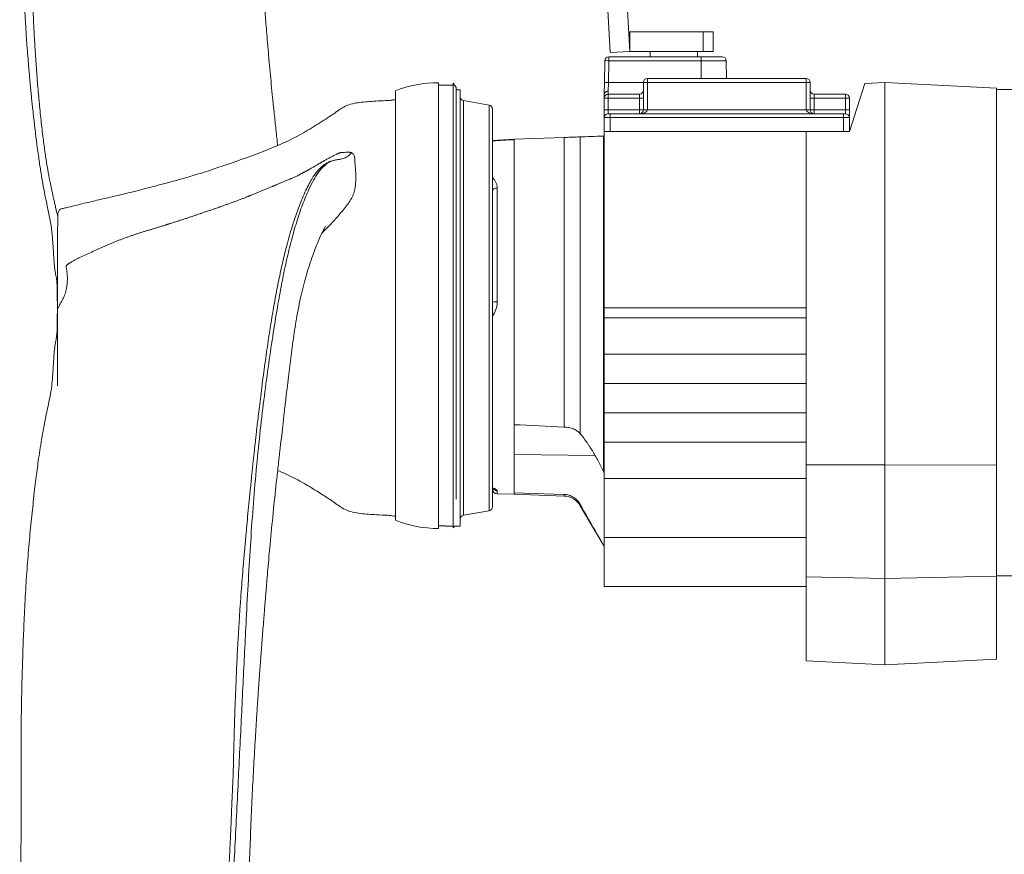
# Model space of a CAD drawing. Header units: millimetres. Extents: x 17 to 1238, y 24 to 2268.
# Tile 2 of 7: x 17 to 520, y 816 to 1241. Entities that reach past the tile are written whole.
import ezdxf

# ---------------------------------------------------------------- set-up
doc = ezdxf.new("R2010")
doc.units = ezdxf.units.MM

msp = doc.modelspace()

# ---------------------------------------------------------------- linework, layer by layer
at = {"color": 7, "linetype": 'Continuous', "lineweight": 15}
for p, q in [((318.53, 1224.7), (308.06, 1424.42)), ((328.51, 1225.22), (318.05, 1424.95)), ((328.51, 1225.22), (328.51, 1235.22)), ((366.01, 1235.22), (328.51, 1235.22)), ((366.01, 1225.22), (366.01, 1235.22)), ((371.01, 1235.22), (366.01, 1235.22)), ((371.01, 1225.22), (371.01, 1235.22)), ((318.53, 1224.7), (328.51, 1225.22)), ((366.01, 1225.22), (328.51, 1225.22)), ((339.01, 1225.22), (339.01, 1222.52)), ((363.01, 1222.52), (363.01, 1225.22)), ((371.01, 1225.22), (366.01, 1225.22)), ((315.62, 1209.42), (315.81, 1220.56)), ((317.81, 1220.56), (317.62, 1209.42)), ((317.81, 1220.56), (317.81, 1222.52)), ((317.81, 1222.52), (345.59, 1222.52)), ((365.01, 1220.56), (317.81, 1220.56)), ((345.59, 1222.52), (356.44, 1222.52)), ((356.44, 1222.52), (365.01, 1222.52)), ((365.01, 1220.56), (365.01, 1222.52)), ((365.01, 1222.52), (375.72, 1222.52)), ((365.01, 1220.56), (365.01, 1211.52)), ((377.72, 1220.56), (365.01, 1220.56)), ((377.87, 1211.52), (377.72, 1220.56)), ((337.51, 1211.52), (337.51, 1209.52)), ((337.51, 1211.52), (418.51, 1211.52)), ((418.51, 1211.52), (418.51, 1209.52)), ((209.01, 986.25), (209.01, 1205.15)), ((231.01, 982.1), (231.01, 1209.3)), ((238.51, 1208.05), (231.01, 1208.05)), ((240.01, 1206.95), (238.51, 1209.05)), ((238.51, 982.35), (238.51, 1209.05)), ((240.01, 1148.04), (240.01, 1206.95)), ((242.01, 1205.77), (240.01, 1205.77)), ((242.01, 983.27), (242.01, 1205.77)), ((315.51, 1203.53), (315.62, 1209.42)), ((317.62, 1209.42), (317.51, 1205.01)), ((317.62, 1209.42), (335.51, 1209.42)), ((335.51, 1209.52), (337.51, 1209.52)), ((335.51, 1195.52), (335.51, 1209.52)), ((337.51, 1209.52), (337.51, 1195.52)), ((418.51, 1209.52), (337.51, 1209.52)), ((420.51, 1209.52), (418.51, 1209.52)), ((418.51, 1195.52), (418.51, 1209.52)), ((420.51, 1209.52), (420.51, 1195.52)), ((440.51, 1184.52), (448.47, 1209)), ((448.47, 1209), (458.51, 1209.52)), ((458.51, 1209.52), (458.51, 1014.52)), ((515.51, 1206.53), (458.51, 1209.52)), ((515.51, 1206.53), (515.51, 1014.43)), ((523.51, 1205.92), (515.51, 1205.92)), ((256.86, 1197.9), (243.67, 1200.23)), ((243.67, 988.81), (243.67, 1200.23)), ((315.51, 1201.52), (315.51, 1203.52)), ((315.51, 1201.52), (317.51, 1201.52)), ((315.51, 1195.52), (315.51, 1201.52)), ((317.51, 1205.01), (317.51, 1203.52)), ((317.51, 1203.52), (333.51, 1203.52)), ((317.51, 1203.52), (317.51, 1201.52)), ((333.51, 1201.52), (317.51, 1201.52)), ((317.51, 1201.52), (317.51, 1195.52)), ((333.51, 1203.52), (333.51, 1201.52)), ((333.51, 1201.52), (335.51, 1201.52)), ((333.51, 1195.52), (333.51, 1201.52)), ((420.51, 1201.52), (422.51, 1201.52)), ((422.51, 1201.52), (422.51, 1203.52)), ((422.51, 1203.52), (438.51, 1203.52)), ((422.51, 1201.52), (422.51, 1195.52)), ((438.51, 1201.52), (422.51, 1201.52)), ((438.51, 1201.52), (438.51, 1203.52)), ((438.51, 1195.52), (438.51, 1201.52)), ((438.51, 1201.52), (440.51, 1201.52)), ((440.51, 1201.52), (440.51, 1195.52)), ((256.86, 991.14), (256.86, 1197.9)), ((258.51, 993.11), (258.51, 1195.93)), ((315.51, 1195.52), (317.51, 1195.52)), ((315.51, 1195.52), (315.51, 1191.52)), ((317.51, 1195.52), (317.51, 1193.52)), ((317.51, 1195.52), (333.51, 1195.52)), ((333.51, 1195.52), (333.51, 1193.52)), ((333.51, 1195.52), (335.51, 1195.52)), ((335.51, 1195.52), (337.51, 1195.52)), ((337.51, 1195.52), (418.51, 1195.52)), ((420.51, 1195.52), (418.51, 1195.52)), ((420.51, 1195.52), (422.51, 1195.52)), ((422.51, 1193.52), (422.51, 1195.52)), ((422.51, 1195.52), (438.51, 1195.52)), ((438.51, 1193.52), (438.51, 1195.52)), ((438.51, 1195.52), (440.51, 1195.52)), ((440.51, 1191.52), (440.51, 1195.52)), ((318.51, 1191.52), (315.51, 1191.52)), ((315.51, 1191.52), (315.51, 1184.52)), ((317.51, 1193.52), (318.51, 1193.52)), ((318.51, 1191.52), (318.51, 1193.52)), ((318.51, 1193.52), (437.51, 1193.52)), ((318.51, 1191.52), (318.51, 1184.52)), ((437.51, 1191.52), (318.51, 1191.52)), ((437.51, 1191.52), (437.51, 1193.52)), ((437.51, 1193.52), (438.51, 1193.52)), ((440.51, 1191.52), (437.51, 1191.52)), ((437.51, 1191.52), (437.51, 1184.52)), ((440.51, 1191.52), (440.51, 1184.52)), ((258.51, 1179.95), (269.51, 1180.52)), ((295.03, 1181.41), (269.51, 1180.52)), ((269.51, 1034.99), (269.51, 1180.52)), ((269.51, 999.52), (269.51, 1180.28)), ((295.03, 1033.78), (295.03, 1181.41)), ((303.31, 1181.7), (303.31, 1030.39)), ((315.1, 1011.08), (315.1, 1182.11)), ((316.86, 1184.52), (315.51, 1184.52)), ((315.51, 1184.52), (315.51, 1094.52)), ((318.51, 1184.52), (316.86, 1184.52)), ((318.51, 1184.52), (418.51, 1184.52)), ((418.51, 1014.46), (418.51, 1184.52)), ((418.51, 1184.52), (440.51, 1184.52)), ((260.97, 1155.68), (260.97, 1097.59)), ((240.01, 996.95), (240.01, 1148.04)), ((418.51, 1094.52), (315.51, 1094.52)), ((315.51, 1089.49), (315.51, 1094.52)), ((418.51, 1089.49), (315.51, 1089.49)), ((315.51, 1089.49), (315.51, 1071.02)), ((418.51, 1071.02), (315.51, 1071.02)), ((315.51, 1056.02), (315.51, 1071.02)), ((418.51, 1056.02), (315.51, 1056.02)), ((315.51, 1041.02), (315.51, 1056.02)), ((418.51, 1041.02), (315.51, 1041.02)), ((315.51, 1041.02), (315.51, 1026.02)), ((418.51, 1026.02), (315.51, 1026.02)), ((315.51, 1007.56), (315.51, 1026.02)), ((310.83, 1019.28), (269.51, 1019.86)), ((418.51, 1014.46), (458.51, 1014.52)), ((418.51, 957.39), (418.51, 1014.46)), ((458.51, 1014.52), (458.51, 956.52)), ((515.51, 1014.43), (458.51, 1014.52)), ((515.51, 1014.43), (515.51, 957.76)), ((418.51, 1007.56), (315.51, 1007.56)), ((315.51, 977.52), (315.51, 1007.56)), ((260.97, 1001.26), (260.97, 999.67)), ((260.97, 999.67), (269.51, 999.52)), ((295.03, 999.46), (269.51, 1000.28)), ((269.51, 999.52), (269.51, 1000.28)), ((269.51, 999.52), (295.03, 998.63)), ((295.03, 998.63), (295.03, 999.46)), ((303.31, 994.26), (303.31, 993.7)), ((243.67, 988.81), (256.86, 991.14)), ((303.31, 993.7), (315.1, 973.62)), ((231.01, 983.35), (234.61, 983.35)), ((234.61, 983.27), (234.61, 983.38)), ((234.61, 983.27), (238.51, 983.27)), ((238.51, 982.35), (239.19, 983.29)), ((239.17, 983.27), (242.01, 983.27)), ((418.51, 977.52), (315.51, 977.52)), ((315.51, 952.52), (315.51, 977.52)), ((315.1, 973.62), (315.1, 973.64)), ((418.51, 957.39), (458.51, 956.52)), ((418.51, 914.62), (418.51, 957.39)), ((515.51, 957.76), (458.51, 956.52)), ((458.51, 956.52), (458.51, 912.52)), ((515.51, 957.92), (523.51, 957.92)), ((515.51, 957.76), (515.51, 915.51)), ((418.51, 952.52), (315.51, 952.52)), ((418.51, 914.62), (458.51, 912.52)), ((515.51, 915.51), (458.51, 912.52))]:
    msp.add_line(p, q, dxfattribs=at)
at = {"color": 7, "linetype": 'Continuous', "lineweight": 15, "flags": 128}
msp.add_lwpolyline([(258.51, 1154.07), (258.56, 1154.38), (258.7, 1154.68), (258.93, 1154.95), (259.23, 1155.2), (259.6, 1155.4), (260.03, 1155.55), (260.49, 1155.64), (260.97, 1155.68)], dxfattribs=at)
at = {"color": 7, "linetype": 'Continuous', "lineweight": 15}
for centre, radius, start, end in [((317.81, 1220.52), 2, 90, 179), ((316.81, 1191.9), 28.67, 88.0016, 91.9984), ((375.72, 1220.52), 2, 1, 90), ((337.51, 1209.52), 2, 90, 180), ((418.51, 1209.52), 2, 0, 90), ((230.61, 1151), 58.3, 89.6069, 111.7463), ((316.62, 1180.76), 28.67, 88.0016, 91.9984), ((333.51, 1205.52), 2, 270, 0), ((422.51, 1205.52), 2, 180, 270), ((244.01, 1202.2), 2, 180, 260), ((317.51, 1201.52), 2, 90, 180), ((438.51, 1201.52), 2, 0, 90), ((256.51, 1195.93), 2, 0, 80), ((333.51, 1195.52), 2, 270, 0), ((422.51, 1195.52), 2, 180, 270), ((317.51, 1191.52), 2, 90, 180), ((438.51, 1191.52), 2, 0, 90), ((260.36, 1078.64), 18.96, 88.1668, 95.6009), ((261.01, 1002.17), 2.5, 180, 269), ((261.01, 1003.77), 2.51, 215.6671, 269.1759), ((294.68, 988.64), 10, 30.4272, 88), ((256.51, 993.11), 2, 280, 0), ((230.61, 1040.4), 58.3, 248.2537, 270.3931), ((244.01, 986.84), 2, 100, 180)]:
    msp.add_arc(centre, radius, start, end, dxfattribs=at)
for centre, start_param, end_param in [((333.51, 1195.52), 4.712389, 6.283185), ((422.51, 1195.52), 3.141593, 4.712389)]:
    msp.add_ellipse(centre, major_axis=(4, 0), ratio=0.5, start_param=start_param, end_param=end_param, dxfattribs=at)
for points, knots in [([(148.98, 1177.39), (148.96, 1177.61), (148.62, 1180.61), (148, 1186.3), (147.16, 1194.21), (146.41, 1201.52), (145.75, 1208.29), (145.13, 1214.83), (144.53, 1221.47), (143.96, 1227.92), (143.45, 1233.95), (143.01, 1239.17), (142.64, 1243.71), (142.26, 1248.45), (141.84, 1253.9), (141.32, 1260.59), (140.76, 1268.09), (140.14, 1276.5), (139.45, 1285.93), (138.72, 1296.39), (137.95, 1307.91), (137.17, 1320.48), (136.41, 1333.93), (135.74, 1347.6), (135.19, 1360.77), (134.76, 1372.69), (134.35, 1383.34), (133.94, 1392.78), (133.51, 1401.26), (133.08, 1408.34), (132.65, 1414.35), (132.22, 1419.86), (131.68, 1425.89), (131.03, 1432.13), (130.28, 1438.51), (129.45, 1444.66), (128.56, 1450.7), (127.67, 1456.3), (126.82, 1461.48), (125.96, 1466.56), (125.05, 1471.87), (124.11, 1477.43), (123.27, 1482.39), (122.61, 1486.48), (122.08, 1489.81), (121.55, 1493.19), (121, 1496.9), (120.41, 1501.09), (119.8, 1505.7), (119.25, 1510.38), (118.82, 1514.6), (118.51, 1518.04), (118.31, 1520.69), (118.16, 1522.87), (118.03, 1524.92), (117.9, 1527.25), (117.77, 1530.01), (117.61, 1533.78), (117.46, 1538.39), (117.33, 1543.67), (117.22, 1548.91), (117.11, 1554.06), (116.98, 1558.93), (116.84, 1563.01), (116.71, 1566.2), (116.58, 1568.73), (116.43, 1571.25), (116.23, 1574.05), (115.97, 1577.15), (115.6, 1580.81), (115.1, 1584.85), (114.44, 1589.26), (113.65, 1593.73), (112.72, 1598.39), (111.66, 1603.17), (110.61, 1607.45), (109.69, 1610.98), (108.98, 1613.62), (108.34, 1615.9), (107.7, 1618.13), (106.96, 1620.63), (106.08, 1623.52), (105.06, 1626.8), (103.92, 1630.36), (102.71, 1634), (101.52, 1637.53), (100.37, 1640.85), (99.04, 1644.49), (97.54, 1648.36), (95.83, 1652.37), (93.88, 1656.55), (91.54, 1661), (88.67, 1665.77), (86.15, 1669.49), (84.3, 1672.04), (83.24, 1673.45), (82.31, 1674.67), (81.42, 1675.81), (80.37, 1677.12), (78.74, 1679.1), (76.65, 1681.5), (74.13, 1683.87), (71.58, 1685.67), (69.27, 1686.77), (67.13, 1687.4), (64.98, 1687.65), (63.09, 1687.49), (61.82, 1687.21), (61.38, 1687.07), (61.21, 1686.99), (61.11, 1686.93), (61.08, 1686.91), (61.07, 1686.89), (61.06, 1686.88), (61.05, 1686.87), (61.04, 1686.86), (61.04, 1686.85), (61.04, 1686.83), (61.05, 1686.8), (61.06, 1686.79), (61.08, 1686.78)], [0, 0, 0, 0, 0.001115, 0.015518, 0.028805, 0.040953, 0.051968, 0.062333, 0.073123, 0.084372, 0.093527, 0.102062, 0.109245, 0.115085, 0.124501, 0.134971, 0.146551, 0.159513, 0.17391, 0.189763, 0.207089, 0.225901, 0.246201, 0.267274, 0.286927, 0.304977, 0.320504, 0.334631, 0.347365, 0.358708, 0.366647, 0.37465, 0.383868, 0.394316, 0.403573, 0.413611, 0.423332, 0.432138, 0.440034, 0.447601, 0.455913, 0.464974, 0.47375, 0.479436, 0.484564, 0.489828, 0.495978, 0.503014, 0.510938, 0.519582, 0.527318, 0.533139, 0.537899, 0.541598, 0.545039, 0.549305, 0.554402, 0.56033, 0.570236, 0.580234, 0.59024, 0.600257, 0.610157, 0.618799, 0.624515, 0.629284, 0.634059, 0.639751, 0.64633, 0.653089, 0.662555, 0.671835, 0.681478, 0.691782, 0.702746, 0.71379, 0.721237, 0.727501, 0.73258, 0.737636, 0.743846, 0.751202, 0.759695, 0.76931, 0.779503, 0.78927, 0.798602, 0.807512, 0.820701, 0.832944, 0.844427, 0.860259, 0.875418, 0.890893, 0.896663, 0.901893, 0.90657, 0.910944, 0.91639, 0.923149, 0.936509, 0.949827, 0.962443, 0.973407, 0.980281, 0.987799, 0.995891, 0.998187, 0.998917, 0.999376, 0.999509, 0.999556, 0.999576, 0.999594, 0.999612, 0.999631, 0.999673, 0.999726, 0.999793, 1, 1, 1, 1]), ([(40.84, 1674.74), (40.31, 1673.79), (39.14, 1671.68), (37.23, 1668.7), (35.52, 1665.91), (34, 1663.41), (32.62, 1660.94), (30.95, 1657.73), (29.27, 1654.16), (27.75, 1650.52), (26.4, 1646.91), (25.09, 1642.87), (23.78, 1638.07), (22.6, 1632.67), (21.64, 1626.91), (20.94, 1621.08), (20.4, 1614.85), (19.99, 1608.23), (19.7, 1601.16), (19.51, 1594.21), (19.41, 1587.25), (19.35, 1579.43), (19.35, 1570.49), (19.4, 1560.16), (19.46, 1549.21), (19.47, 1538.05), (19.39, 1527.13), (19.24, 1516.61), (19.05, 1506.33), (18.8, 1495.86), (18.51, 1484.82), (18.19, 1473.14), (17.93, 1463.11), (17.75, 1455.02), (17.63, 1449.01), (17.54, 1443.05), (17.47, 1437.14), (17.43, 1431.44), (17.42, 1426.25), (17.43, 1421.91), (17.45, 1418.33), (17.48, 1414.93), (17.51, 1411.11), (17.56, 1406.65), (17.61, 1401.61), (17.69, 1395.29), (17.8, 1387.82), (17.92, 1379.54), (18.04, 1371.52), (18.13, 1364.81), (18.19, 1359.44), (18.22, 1355.49), (18.24, 1352.07), (18.24, 1348.83), (18.24, 1344.35), (18.21, 1338.32), (18.17, 1330.71), (18.14, 1322.66), (18.14, 1314.32), (18.2, 1305.18), (18.35, 1295.53), (18.57, 1285.58), (18.84, 1275.89), (19.09, 1268.17), (19.32, 1262.2), (19.48, 1258.08), (19.66, 1254.04), (19.84, 1250.27), (20, 1246.93), (20.16, 1243.9), (20.33, 1240.79), (20.54, 1237.25), (20.81, 1233.02), (21.15, 1228.18), (21.55, 1223.1), (21.95, 1218.25), (22.32, 1213.96), (22.67, 1210.14), (22.99, 1206.7), (23.29, 1203.45), (23.59, 1200.33), (23.91, 1197.4), (24.23, 1194.54), (24.56, 1191.55), (24.95, 1188.07), (25.43, 1184), (25.95, 1179.7), (26.52, 1175.37), (27.07, 1171.43), (27.59, 1167.89), (28.1, 1164.63), (28.8, 1160.3), (29.73, 1155.06), (30.87, 1149.21), (32.17, 1143.2), (33.54, 1136.97), (34.12, 1130.9), (34.45, 1125.85), (34.68, 1121.93), (34.91, 1118.84), (35.07, 1116.63), (35.29, 1114.69), (35.53, 1113.11), (35.76, 1111.77), (36.01, 1110.41), (36.23, 1109.02), (36.41, 1107.46), (36.54, 1105.52), (36.59, 1103.09), (36.55, 1100.01), (36.64, 1097.2), (36.74, 1095.39), (36.77, 1094.76)], [0, 0, 0, 0, 0.005478, 0.01219, 0.018431, 0.022583, 0.027645, 0.033807, 0.043011, 0.050682, 0.057598, 0.066812, 0.077538, 0.089705, 0.103027, 0.115874, 0.127786, 0.14255, 0.156263, 0.169181, 0.181997, 0.194758, 0.211491, 0.229398, 0.248567, 0.267662, 0.286067, 0.303499, 0.32004, 0.336758, 0.354615, 0.373425, 0.392652, 0.402192, 0.411641, 0.420998, 0.430266, 0.439471, 0.447801, 0.454702, 0.459841, 0.464665, 0.470678, 0.477751, 0.485637, 0.494319, 0.507398, 0.520568, 0.53303, 0.544926, 0.551971, 0.558129, 0.563395, 0.568009, 0.573273, 0.584316, 0.596205, 0.608901, 0.621978, 0.635274, 0.651735, 0.66729, 0.682094, 0.697393, 0.703735, 0.710304, 0.716895, 0.722864, 0.728151, 0.732719, 0.737264, 0.742917, 0.749561, 0.757475, 0.766059, 0.773862, 0.780745, 0.786636, 0.792249, 0.797266, 0.802272, 0.807264, 0.8115, 0.816037, 0.821676, 0.828454, 0.836166, 0.843317, 0.850618, 0.856722, 0.86224, 0.868387, 0.880878, 0.892812, 0.905163, 0.918531, 0.929388, 0.936625, 0.94463, 0.948818, 0.953007, 0.956931, 0.960629, 0.964174, 0.967607, 0.970905, 0.974413, 0.978144, 0.982805, 0.988655, 0.996048, 1, 1, 1, 1]), ([(40.79, 1673.58), (39.48, 1671.51), (36.89, 1667.4), (33.7, 1661.37), (31, 1655.48), (28.76, 1649.65), (26.75, 1643.22), (25.1, 1636.24), (23.85, 1628.69), (22.93, 1620.38), (22.34, 1611.19), (21.98, 1600.82), (21.85, 1590.25), (21.89, 1578.06), (22.08, 1564.36), (22.32, 1549.28), (22.42, 1534.67), (22.35, 1520.61), (22.17, 1506.61), (21.91, 1492.66), (21.65, 1478.8), (21.4, 1465.61), (21.23, 1453.13), (21.15, 1441.33), (21.18, 1430.13), (21.32, 1419.58), (21.62, 1407.55), (22.04, 1394.05), (22.4, 1379.06), (22.56, 1364.66), (22.63, 1350.73), (22.67, 1337.04), (22.74, 1323.59), (22.83, 1310.25), (23, 1296.83), (23.25, 1282.93), (23.56, 1268.43), (23.89, 1255.99), (24.27, 1245.66), (24.64, 1237.42), (25.12, 1228.58), (25.74, 1219.22), (26.47, 1209.56), (27.32, 1199.8), (28.29, 1190.2), (29.32, 1181.35), (30.37, 1173.44), (31.43, 1166.55), (32.52, 1160.56), (33.59, 1155.36), (34.45, 1151.48), (35.12, 1148.53), (35.63, 1146.28), (36.13, 1144.08), (36.53, 1142.41), (36.79, 1141.53), (36.87, 1141.3)], [0, 0, 0, 0, 0.013409, 0.026549, 0.039783, 0.053265, 0.066958, 0.085046, 0.103037, 0.12061, 0.143069, 0.164803, 0.186167, 0.207075, 0.236041, 0.263827, 0.290305, 0.315416, 0.339241, 0.364446, 0.388316, 0.410784, 0.431783, 0.451586, 0.470408, 0.488242, 0.504748, 0.53096, 0.556145, 0.579943, 0.603107, 0.626006, 0.648605, 0.670621, 0.693085, 0.716201, 0.740842, 0.766634, 0.779659, 0.793594, 0.808763, 0.824824, 0.841509, 0.858528, 0.875591, 0.892429, 0.907042, 0.921287, 0.935174, 0.948813, 0.962632, 0.970474, 0.97858, 0.987062, 0.996559, 1, 1, 1, 1]), ([(209.01, 1200.6), (208.75, 1200.61), (207.9, 1200.63), (206.24, 1200.22), (203.16, 1200.21), (199.27, 1199.96), (194.86, 1199.68), (190.86, 1199.34), (187.01, 1198.69), (183.5, 1197.53), (180.31, 1195.52), (177.14, 1193.17), (173.45, 1190.75), (169.47, 1188.21), (165.3, 1185.69), (161.03, 1183.12), (154.81, 1179.86), (146.39, 1176.12), (135.75, 1172.03), (122.9, 1167.53), (107.96, 1162.44), (90.86, 1157.82), (76.75, 1154.08), (65.75, 1151.42), (57.9, 1149.66), (51.2, 1148.04), (45.62, 1146.73), (41.89, 1145.73), (39.49, 1145.26), (38.4, 1144.97), (37.9, 1144.7), (37.57, 1144.34), (37.3, 1143.85), (37.01, 1143.06), (36.77, 1141.34), (36.83, 1138.42), (36.79, 1135.88), (36.76, 1134.4)], [0, 0, 0, 0, 0.0041821, 0.0131063, 0.0264407, 0.0519862, 0.0740123, 0.095317, 0.1145442, 0.1349368, 0.1524228, 0.1731075, 0.1964825, 0.2211703, 0.2468001, 0.272473, 0.2987637, 0.3563647, 0.4160815, 0.4763717, 0.5688012, 0.6620699, 0.7525725, 0.7965037, 0.838545, 0.8779577, 0.9040934, 0.9278779, 0.9382372, 0.9422379, 0.9454544, 0.9468692, 0.9497576, 0.9541571, 0.9601492, 0.9769069, 1, 1, 1, 1]), ([(315.51, 1203.53), (315.52, 1203.63), (315.53, 1203.73), (315.58, 1203.92), (315.62, 1204.01), (315.72, 1204.19), (315.79, 1204.28), (315.93, 1204.44), (316.02, 1204.51), (316.2, 1204.65), (316.3, 1204.71), (316.52, 1204.82), (316.63, 1204.86), (316.99, 1204.97), (317.26, 1205.01), (317.51, 1205.01)], [0, 0, 0, 0, 0.125, 0.125, 0.25, 0.25, 0.375, 0.375, 0.5, 0.5, 0.625, 0.625, 0.75, 0.75, 1, 1, 1, 1]), ([(295.03, 1181.41), (295.32, 1181.42), (295.61, 1181.43), (296.18, 1181.45), (296.45, 1181.46), (297.26, 1181.49), (297.75, 1181.51), (298.66, 1181.54), (299.07, 1181.55), (299.82, 1181.58), (300.17, 1181.59), (301.13, 1181.63), (301.66, 1181.64), (302.58, 1181.68), (302.97, 1181.69), (303.31, 1181.7)], [0, 0, 0, 0, 0.0625, 0.0625, 0.125, 0.125, 0.25, 0.25, 0.375, 0.375, 0.5, 0.5, 0.75, 0.75, 1, 1, 1, 1]), ([(303.31, 1181.7), (304.97, 1181.76), (306.82, 1181.82), (310.78, 1181.96), (312.89, 1182.04), (315.1, 1182.11)], [0, 0, 0, 0, 0.5, 0.5, 1, 1, 1, 1]), ([(315.1, 1182.11), (315.24, 1182.12), (315.34, 1182.12), (315.48, 1182.13), (315.51, 1182.13), (315.51, 1182.13)], [0, 0, 0, 0, 0.5, 0.5, 1, 1, 1, 1]), ([(181, 1173.69), (180.92, 1173.66), (180.7, 1173.57), (180.34, 1173.43), (179.94, 1173.25), (179.53, 1173.08), (179, 1172.84), (178.33, 1172.53), (177.54, 1172.15), (176.75, 1171.75), (175.97, 1171.35), (175.19, 1170.94), (174.42, 1170.52), (173.65, 1170.09), (173.02, 1169.72), (172.51, 1169.43), (172.13, 1169.21), (171.75, 1168.99), (171.37, 1168.77), (170.99, 1168.55), (170.61, 1168.33), (170.23, 1168.11), (169.72, 1167.82), (169.09, 1167.45), (168.33, 1167.01), (167.57, 1166.56), (166.81, 1166.12), (166.05, 1165.69), (165.41, 1165.32), (164.9, 1165.03), (164.52, 1164.82), (164.23, 1164.66), (164.04, 1164.55), (163.94, 1164.5), (163.85, 1164.44), (163.75, 1164.39), (163.65, 1164.34), (163.56, 1164.29), (163.46, 1164.23), (163.36, 1164.18), (163.27, 1164.13), (163.14, 1164.06), (162.91, 1163.94), (162.59, 1163.77), (162.2, 1163.56), (161.81, 1163.35), (161.42, 1163.15), (161.03, 1162.94), (160.64, 1162.74), (160.25, 1162.54), (159.73, 1162.27), (159.08, 1161.93), (158.29, 1161.54), (157.49, 1161.17), (156.69, 1160.8), (156.02, 1160.5), (155.48, 1160.27), (154.94, 1160.04), (153.99, 1159.64), (152.64, 1159.07), (151.01, 1158.4), (149.64, 1157.84), (148.69, 1157.46), (148.15, 1157.24), (147.74, 1157.07), (147.33, 1156.91), (146.92, 1156.74), (146.51, 1156.57), (145.97, 1156.35), (145.29, 1156.07), (144.48, 1155.73), (143.66, 1155.39), (142.85, 1155.05), (142.03, 1154.72), (141.22, 1154.39), (140.4, 1154.05), (139.59, 1153.72), (138.77, 1153.38), (137.96, 1153.04), (137.15, 1152.7), (136.33, 1152.37), (135.65, 1152.09), (135.11, 1151.87), (134.7, 1151.7), (134.29, 1151.54), (133.89, 1151.37), (133.48, 1151.2), (132.93, 1150.98), (132.25, 1150.71), (131.44, 1150.38), (130.62, 1150.06), (129.8, 1149.74), (128.97, 1149.43), (128.15, 1149.12), (127.32, 1148.82), (126.49, 1148.52), (125.67, 1148.22), (124.84, 1147.92), (124.01, 1147.62), (123.18, 1147.32), (122.36, 1147.02), (121.53, 1146.72), (120.7, 1146.43), (120.01, 1146.18), (119.46, 1145.98), (118.9, 1145.79), (118.21, 1145.54), (117.38, 1145.25), (116.55, 1144.96), (115.72, 1144.68), (114.89, 1144.39), (114.06, 1144.12), (113.22, 1143.84), (112.39, 1143.57), (111.55, 1143.29), (110.72, 1143.01), (109.89, 1142.73), (109.06, 1142.45), (108.22, 1142.17), (107.39, 1141.88), (106.57, 1141.6), (105.74, 1141.31), (104.91, 1141.03), (104.08, 1140.74), (103.25, 1140.46), (102.42, 1140.18), (101.58, 1139.91), (100.75, 1139.64), (99.64, 1139.28), (98.25, 1138.84), (96.85, 1138.4), (95.74, 1138.04), (94.91, 1137.78), (94.22, 1137.55), (93.66, 1137.38), (93.24, 1137.24), (92.83, 1137.11), (92.41, 1136.98), (92, 1136.84), (91.16, 1136.58), (89.91, 1136.19), (88.24, 1135.67), (86.57, 1135.16), (84.9, 1134.66), (83.23, 1134.17), (81.56, 1133.66), (79.89, 1133.15), (78.23, 1132.62), (76.58, 1132.08), (74.93, 1131.52), (73.29, 1130.96), (71.66, 1130.37), (70.03, 1129.77), (68.41, 1129.16), (66.79, 1128.54), (65.19, 1127.9), (63.86, 1127.35), (62.8, 1126.9), (61.74, 1126.44), (60.43, 1125.86), (59.13, 1125.26), (58.08, 1124.79), (57.3, 1124.44), (56.51, 1124.08), (55.73, 1123.73), (54.94, 1123.38), (53.37, 1122.68), (51.02, 1121.64), (48.43, 1120.44), (46.39, 1119.41), (45.14, 1118.74), (44.16, 1118.17), (43.43, 1117.72), (42.84, 1117.33), (42.38, 1117.01), (42.04, 1116.76), (41.71, 1116.5), (41.38, 1116.23), (41.17, 1116.05), (41.07, 1115.96)], [0.6519816, 0.6519816, 0.6519816, 0.6519816, 0.652572, 0.6535308, 0.6544896, 0.6554484, 0.6564072, 0.6583247, 0.6602423, 0.6621599, 0.6640775, 0.6659951, 0.6679127, 0.6698303, 0.6717478, 0.6727066, 0.6736654, 0.6746242, 0.675583, 0.6765418, 0.6775006, 0.6784594, 0.6794182, 0.6813358, 0.6832533, 0.6851709, 0.6870885, 0.6890061, 0.6909237, 0.6918825, 0.6928413, 0.6938001, 0.6940398, 0.6942795, 0.6945192, 0.6947589, 0.6949986, 0.6952383, 0.695478, 0.6957177, 0.6959573, 0.696197, 0.6966764, 0.6976352, 0.698594, 0.6995528, 0.7005116, 0.7014704, 0.7024292, 0.703388, 0.7043468, 0.7062644, 0.708182, 0.7100995, 0.7120171, 0.7139347, 0.7148935, 0.7158523, 0.7177699, 0.721605, 0.7254402, 0.7292754, 0.731193, 0.7321518, 0.7331106, 0.7340694, 0.7350281, 0.7359869, 0.7369457, 0.7388633, 0.7407809, 0.7426985, 0.7446161, 0.7465337, 0.7484512, 0.7503688, 0.7522864, 0.754204, 0.7561216, 0.7580392, 0.7599567, 0.7618743, 0.7628331, 0.7637919, 0.7647507, 0.7657095, 0.7666683, 0.7676271, 0.7695447, 0.7714623, 0.7733798, 0.7752974, 0.777215, 0.7791326, 0.7810502, 0.7829678, 0.7848854, 0.7868029, 0.7887205, 0.7906381, 0.7925557, 0.7944733, 0.7963909, 0.7983085, 0.7992672, 0.800226, 0.8021436, 0.8040612, 0.8059788, 0.8078964, 0.809814, 0.8117315, 0.8136491, 0.8155667, 0.8174843, 0.8194019, 0.8213195, 0.8232371, 0.8251546, 0.8270722, 0.8289898, 0.8309074, 0.832825, 0.8347426, 0.8366602, 0.8385777, 0.8404953, 0.8424129, 0.8443305, 0.8481657, 0.8520008, 0.8539184, 0.855836, 0.8577536, 0.8587124, 0.8596712, 0.86063, 0.8615888, 0.8625475, 0.8635063, 0.8673415, 0.8711767, 0.8750119, 0.878847, 0.8826822, 0.8865174, 0.8903525, 0.8941877, 0.8980229, 0.901858, 0.9056932, 0.9095284, 0.9133636, 0.9171987, 0.9210339, 0.9248691, 0.9287042, 0.9306218, 0.9325394, 0.9363746, 0.9402097, 0.9421273, 0.9440449, 0.9459625, 0.9478801, 0.9497977, 0.9517153, 0.9593856, 0.9670559, 0.9708911, 0.9747263, 0.9766439, 0.9785614, 0.980479, 0.9814378, 0.9823966, 0.9833554, 0.9843142, 0.9852497, 0.9852497, 0.9852497, 0.9852497]), ([(63.6, 502.76), (64.35, 502.81), (66.54, 502.96), (69.48, 504.07), (73.2, 506.18), (76.94, 509.5), (80.97, 514.1), (84.72, 519.49), (88.56, 526.27), (92.36, 534.63), (95.92, 544.71), (98.87, 555.55), (101.29, 567.17), (103.28, 579.62), (104.83, 592.19), (106.08, 604.76), (107.16, 617.19), (108.24, 630.2), (109.44, 643.8), (110.84, 657.98), (112.54, 672.43), (114.46, 687.09), (116.47, 701.87), (118.49, 717.03), (120.42, 732.53), (122.17, 748.64), (123.67, 765.33), (124.96, 782.59), (126.07, 800.05), (127.06, 817.66), (127.98, 835.37), (128.86, 852.78), (129.7, 869.85), (130.52, 886.52), (131.32, 903.08), (132.13, 919.47), (133.01, 937.11), (134, 955.92), (135.19, 975.75), (136.56, 995.12), (138.19, 1014), (140.08, 1032.22), (142.16, 1049.66), (144.39, 1066.25), (146.72, 1081.96), (148.98, 1095.88), (151.24, 1108.18), (153.5, 1119.01), (155.96, 1129.14), (158.64, 1138.55), (161.59, 1147.22), (164.47, 1154.26), (167.22, 1159.75), (169.76, 1163.79), (172.54, 1167), (175.11, 1168.86), (177.36, 1169.72), (179.16, 1170.05), (181.03, 1170.32), (182.93, 1170.82), (184.85, 1171.77), (186.02, 1172.98), (186.64, 1173.61)], [0, 0, 0, 0, 0.005793, 0.016843, 0.028049, 0.044886, 0.061459, 0.077785, 0.09395, 0.115379, 0.136801, 0.158309, 0.179896, 0.201531, 0.223191, 0.241391, 0.259583, 0.277756, 0.295905, 0.314035, 0.332163, 0.349269, 0.366394, 0.383538, 0.400692, 0.417849, 0.436039, 0.454218, 0.472383, 0.490539, 0.508694, 0.526861, 0.544, 0.561145, 0.578289, 0.595422, 0.612536, 0.634307, 0.656089, 0.677895, 0.699728, 0.721568, 0.742991, 0.764368, 0.78569, 0.80698, 0.824746, 0.842557, 0.860443, 0.878434, 0.89656, 0.91484, 0.926903, 0.938845, 0.950591, 0.962107, 0.968055, 0.973987, 0.980013, 0.986254, 0.992853, 1, 1, 1, 1]), ([(180.38, 1170.26), (180.35, 1170.27), (180.29, 1170.3), (179.16, 1170.03), (177.49, 1169.84), (174.83, 1168.97), (172.45, 1167.49), (170.26, 1165.52), (168.37, 1163.25), (166.68, 1160.78), (165.01, 1157.9), (163.29, 1154.47), (161.57, 1150.54), (159.83, 1146.18), (158.15, 1141.53), (156.54, 1136.6), (155.02, 1131.53), (153.31, 1125.29), (151.46, 1117.76), (149.52, 1108.79), (147.71, 1099.45), (145.99, 1089.55), (144.31, 1078.95), (142.67, 1067.65), (141.34, 1057.75), (140.34, 1049.84), (139.67, 1044.37), (139.1, 1039.57), (138.64, 1035.64), (138.27, 1032.43), (137.94, 1029.5), (137.56, 1026.04), (137.07, 1021.59), (136.47, 1015.98), (135.77, 1009.29), (135.04, 1002.1), (134.32, 994.95), (133.69, 988.42), (133.15, 982.6), (132.77, 978.26), (132.51, 975.28), (132.37, 973.57), (132.27, 972.4), (132.21, 971.76), (132.18, 971.5), (132.17, 971.42), (132.17, 971.41), (132.17, 971.4), (132.16, 971.4), (132.16, 971.35), (132.12, 971.02), (132.03, 970.08), (131.89, 968.58), (131.72, 966.56), (131.42, 963.04), (131.01, 958.02), (130.5, 951.57), (130, 944.77), (129.44, 936.55), (128.84, 926.76), (128.24, 915.44), (127.73, 904.06), (127.3, 893.12), (126.99, 883.79), (126.76, 876), (126.61, 869.77), (126.48, 864.3), (126.36, 859.82), (126.26, 856.52), (126.16, 854.1), (126.06, 852.02), (125.95, 849.57), (125.83, 846.53), (125.66, 842.48), (125.45, 837.28), (125.17, 830.81), (124.84, 823.44), (124.47, 815.61), (124.06, 807.84), (123.66, 800.62), (123.23, 793.51), (122.8, 786.65), (122.34, 779.97), (121.89, 773.82), (121.44, 767.85), (120.95, 761.77), (120.4, 755.43), (119.76, 748.41), (119, 740.66), (118.13, 732.19), (117.2, 723.68), (116.29, 715.7), (115.52, 709.1), (114.88, 703.58), (114.28, 698.45), (113.61, 692.7), (112.89, 686.55), (112.21, 680.58), (111.58, 674.97), (110.97, 669.39), (110.24, 662.35), (109.47, 654.2), (108.71, 645.37), (108.06, 637.37), (107.53, 630.51), (107.05, 624.19), (106.55, 617.75), (105.98, 610.68), (105.37, 603.66), (104.75, 597.3), (104.21, 592.33), (103.75, 588.46), (103.36, 585.38), (102.95, 582.38), (102.53, 579.41), (102.06, 576.38), (101.53, 573.19), (100.99, 570.16), (100.42, 567.24), (99.86, 564.52), (99.35, 562.23), (98.95, 560.55), (98.69, 559.46), (98.47, 558.58), (98.36, 558.13), (98.33, 557.98), (98.34, 557.99), (98.34, 557.99)], [0, 0, 0, 0, 0.001726, 0.004565, 0.014444, 0.023644, 0.032688, 0.042396, 0.051299, 0.059787, 0.069208, 0.079665, 0.091127, 0.102803, 0.115109, 0.127275, 0.139218, 0.150944, 0.169535, 0.187595, 0.20526, 0.223176, 0.241464, 0.260145, 0.279067, 0.288464, 0.296771, 0.303984, 0.310105, 0.314338, 0.318201, 0.323009, 0.32943, 0.337468, 0.347124, 0.357938, 0.367882, 0.377106, 0.385106, 0.391882, 0.394846, 0.397209, 0.398851, 0.399603, 0.399921, 0.399955, 0.399981, 0.400001, 0.400043, 0.400113, 0.400223, 0.401707, 0.403895, 0.406611, 0.410044, 0.418352, 0.42706, 0.436122, 0.445537, 0.459604, 0.474405, 0.489173, 0.502934, 0.515683, 0.524152, 0.532092, 0.539, 0.544592, 0.548874, 0.551323, 0.553642, 0.556697, 0.560491, 0.565026, 0.571885, 0.57995, 0.589217, 0.599496, 0.609322, 0.618387, 0.626693, 0.636166, 0.644422, 0.65214, 0.659739, 0.667425, 0.675648, 0.684449, 0.694934, 0.706278, 0.718274, 0.72926, 0.73888, 0.745555, 0.752262, 0.76038, 0.76976, 0.77842, 0.786088, 0.794254, 0.803113, 0.817612, 0.831437, 0.844392, 0.855885, 0.865149, 0.876143, 0.889017, 0.902439, 0.914321, 0.924638, 0.930998, 0.937142, 0.943114, 0.949283, 0.955728, 0.962478, 0.970202, 0.976004, 0.982346, 0.989, 0.992125, 0.995089, 0.997867, 0.999392, 0.999907, 1, 1, 1, 1]), ([(171.58, 1132.71), (172.35, 1133.47), (174.69, 1135.79), (177.77, 1139.01), (180.73, 1142.42), (182.87, 1145.04), (184.91, 1147.65), (186.66, 1150.26), (187.88, 1153), (188.48, 1155.69), (188.76, 1158.28), (188.94, 1161.6), (188.66, 1165.5), (188.32, 1168.77), (188.25, 1170.84), (188.16, 1172.02), (187.53, 1172.97), (186.86, 1173.45), (186.64, 1173.61)], [0, 0, 0, 0, 0.059296, 0.182339, 0.244119, 0.306569, 0.365015, 0.425091, 0.48362, 0.544396, 0.600761, 0.657494, 0.772872, 0.88333, 0.910047, 0.936833, 0.978678, 1, 1, 1, 1]), ([(186.64, 1173.61), (186.54, 1173.66), (186.43, 1173.7), (186.22, 1173.77), (186.1, 1173.8), (185.86, 1173.84), (185.74, 1173.85), (185.48, 1173.87), (185.35, 1173.86), (184.96, 1173.85), (184.71, 1173.86), (184.22, 1173.87), (183.97, 1173.87), (183.23, 1173.84), (182.76, 1173.8), (182.07, 1173.75), (181.85, 1173.73), (181.42, 1173.7), (181.21, 1173.69), (181, 1173.69)], [0, 0, 0, 0, 0.0625, 0.0625, 0.125, 0.125, 0.1875, 0.1875, 0.25, 0.25, 0.375, 0.375, 0.5, 0.5, 0.75, 0.75, 0.875, 0.875, 1, 1, 1, 1]), ([(260.97, 1155.68), (260.97, 1156.18), (260.9, 1156.66), (260.72, 1157.37), (260.64, 1157.6), (260.46, 1158.07), (260.36, 1158.29), (259.81, 1159.41), (259.2, 1160.22), (258.51, 1160.99)], [0, 0, 0, 0, 0.25, 0.25, 0.375, 0.375, 0.5, 0.5, 1, 1, 1, 1]), ([(60.6, 502.42), (60.6, 502.42), (60.58, 502.41), (60.58, 502.39), (60.57, 502.37), (60.59, 502.33), (60.62, 502.29), (60.66, 502.23), (60.72, 502.16), (60.79, 502.1), (60.9, 502.01), (61.17, 501.85), (61.62, 501.7), (62.27, 501.56), (63.42, 501.41), (64.91, 501.41), (66.67, 501.61), (68.32, 502.02), (69.99, 502.63), (71.71, 503.5), (73.44, 504.68), (75.1, 506.08), (76.62, 507.58), (77.94, 509.01), (78.94, 510.18), (79.76, 511.16), (80.6, 512.2), (81.69, 513.57), (83.02, 515.29), (84.47, 517.23), (85.94, 519.28), (87.27, 521.21), (88.43, 522.97), (89.42, 524.55), (90.37, 526.12), (91.51, 528.07), (92.83, 530.49), (94.27, 533.34), (96.2, 537.48), (98.43, 542.85), (100.91, 549.68), (102.95, 555.74), (104.65, 560.96), (105.93, 565.02), (107.13, 568.96), (108.15, 572.46), (108.9, 575.14), (109.45, 577.17), (109.92, 578.92), (110.42, 580.88), (111.01, 583.22), (111.67, 585.96), (112.42, 589.29), (113.25, 593.25), (114.11, 597.85), (114.93, 602.91), (115.57, 607.88), (116.03, 612.44), (116.33, 616.33), (116.56, 619.86), (116.72, 623.05), (116.85, 626.12), (116.96, 629.34), (117.07, 633.16), (117.17, 637.74), (117.28, 642.93), (117.4, 648.17), (117.54, 653), (117.69, 657.22), (117.86, 660.98), (118.06, 664.64), (118.32, 668.54), (118.67, 672.88), (119.15, 677.79), (119.74, 682.86), (120.41, 687.97), (121.09, 692.76), (121.77, 697.27), (122.38, 701.16), (122.91, 704.44), (123.43, 707.56), (124.01, 711.02), (124.73, 715.26), (125.55, 720.07), (126.39, 725.01), (127.23, 730.06), (128.03, 735.01), (128.78, 739.83), (129.56, 745.13), (130.34, 750.92), (131.12, 757.51), (131.84, 764.55), (132.54, 772.72), (133.2, 782.25), (133.79, 792.91), (134.29, 804.24), (134.8, 817.27), (135.33, 831.48), (136.01, 846.7), (136.77, 861.25), (137.46, 873.24), (138.07, 883.12), (138.6, 891.34), (139.2, 900.15), (139.73, 907.64), (140.18, 913.69), (140.52, 918.16), (140.86, 922.72), (141.22, 927.36), (141.59, 932.07), (141.94, 936.53), (142.25, 940.41), (142.49, 943.47), (142.68, 945.84), (142.86, 948.01), (143.05, 950.31), (143.27, 953), (143.59, 956.77), (144.01, 961.74), (144.54, 967.73), (145.41, 977.29), (146.64, 989.91), (148.04, 1003.18), (149.2, 1013.61), (150.05, 1021.2), (150.83, 1028.01), (151.57, 1034.48), (152.35, 1041.23), (153.15, 1048.13), (153.93, 1054.75), (154.64, 1060.73), (155.31, 1066.33), (156.01, 1071.85), (156.77, 1077.54), (157.61, 1083.27), (158.58, 1089.21), (159.67, 1095.15), (160.91, 1100.99), (162.24, 1106.42), (163.63, 1111.45), (165.14, 1116.35), (166.63, 1120.69), (168, 1124.39), (169.29, 1127.65), (170.68, 1130.87), (171.92, 1133.44), (172.76, 1135.01), (173.25, 1135.86), (173.3, 1135.95), (173.32, 1135.99)], [0, 0, 0, 0, 0.000035, 0.000142, 0.000218, 0.000247, 0.000325, 0.000423, 0.000522, 0.00063, 0.000754, 0.001065, 0.001998, 0.003393, 0.005268, 0.010129, 0.015107, 0.020035, 0.024903, 0.03095, 0.037198, 0.043676, 0.050289, 0.056039, 0.060565, 0.063385, 0.066717, 0.070861, 0.075801, 0.081381, 0.086511, 0.091791, 0.096143, 0.099728, 0.103617, 0.108027, 0.114578, 0.121885, 0.12916, 0.144333, 0.159048, 0.174792, 0.182708, 0.190937, 0.199062, 0.20576, 0.210923, 0.214049, 0.216896, 0.220401, 0.224562, 0.229378, 0.234829, 0.241914, 0.249679, 0.258112, 0.267027, 0.273823, 0.279916, 0.285374, 0.290269, 0.294646, 0.299429, 0.304997, 0.312027, 0.320001, 0.327957, 0.334895, 0.340821, 0.346004, 0.350913, 0.356384, 0.362423, 0.369076, 0.376359, 0.382526, 0.388993, 0.39479, 0.399655, 0.40359, 0.406943, 0.411049, 0.4162, 0.422342, 0.428407, 0.433964, 0.440476, 0.446128, 0.451184, 0.459424, 0.466738, 0.474642, 0.484418, 0.49555, 0.508048, 0.521565, 0.534816, 0.552998, 0.57042, 0.587043, 0.602843, 0.611564, 0.621019, 0.63126, 0.642284, 0.647489, 0.652854, 0.658379, 0.664067, 0.669918, 0.675817, 0.680826, 0.68451, 0.687252, 0.689592, 0.692389, 0.695656, 0.699395, 0.706229, 0.713922, 0.721611, 0.741921, 0.761791, 0.772889, 0.782985, 0.792074, 0.800431, 0.809652, 0.819776, 0.829149, 0.837693, 0.845757, 0.854609, 0.864199, 0.874474, 0.885091, 0.897778, 0.91038, 0.922424, 0.933906, 0.944887, 0.955738, 0.962949, 0.970768, 0.978926, 0.986324, 0.992859, 0.996547, 1, 1, 1, 1]), ([(36.76, 1134.63), (36.76, 1134.58), (36.76, 1134.48), (36.76, 1133.74), (36.76, 1132.7), (36.76, 1131.3), (36.76, 1129.58), (36.76, 1127.63), (36.76, 1125.78), (36.76, 1124.14), (36.76, 1122.8), (36.77, 1121.27), (36.77, 1119.35), (36.77, 1116.66), (36.77, 1113.35), (36.77, 1109.73), (36.77, 1106.15), (36.76, 1102.75), (36.76, 1099.42), (36.76, 1096.14), (36.77, 1092.91), (36.77, 1089.85), (36.78, 1086.82), (36.77, 1084.08), (36.77, 1081.8), (36.76, 1080.35), (36.76, 1078.92), (36.77, 1077.52), (36.77, 1076.12), (36.76, 1074.52), (36.76, 1072.59), (36.76, 1070.16), (36.76, 1067.52), (36.76, 1064.82), (36.76, 1062.19), (36.76, 1059.9), (36.76, 1058), (36.76, 1056.53), (36.76, 1055.38), (36.76, 1055.03), (36.76, 1054.85)], [0, 0, 0, 0, 0.0366174, 0.0705822, 0.1017039, 0.1300104, 0.1634137, 0.1919312, 0.2156299, 0.2345795, 0.2488563, 0.2587697, 0.2791028, 0.3061337, 0.3399134, 0.3745475, 0.4067076, 0.4366746, 0.4653633, 0.4951276, 0.5198741, 0.5454632, 0.5700788, 0.5927016, 0.6141092, 0.6351358, 0.6536743, 0.6696148, 0.6811883, 0.6934672, 0.7109915, 0.7342913, 0.7634444, 0.7922716, 0.8252674, 0.8624807, 0.8931989, 0.9263427, 0.9619351, 1, 1, 1, 1]), ([(36.76, 1134.26), (36.76, 1134.07), (36.76, 1133.7), (36.76, 1132.37), (36.76, 1131.16), (36.76, 1130.17), (36.76, 1129.93)], [0, 0, 0, 0, 0.321776, 0.624763, 0.909168, 1, 1, 1, 1]), ([(41.07, 1115.96), (41.25, 1115.01), (41.67, 1112.76), (41.82, 1108.91), (41.57, 1105.04), (40.6, 1101.74), (39.52, 1099.08), (38.22, 1097.02), (37.51, 1095.55), (37.21, 1094.79), (37, 1094.4), (36.87, 1094.27), (36.82, 1094.44), (36.81, 1094.72), (36.81, 1094.91), (36.8, 1094.85), (36.79, 1094.68), (36.79, 1094.5), (36.79, 1094.44)], [0, 0, 0, 0, 0.108738, 0.257438, 0.410852, 0.507036, 0.605519, 0.701905, 0.74933, 0.781681, 0.806334, 0.831069, 0.869705, 0.909263, 0.947743, 0.974813, 0.991356, 1, 1, 1, 1]), ([(260.97, 1097.59), (260.97, 1096.94), (260.9, 1096.3), (260.72, 1095.35), (260.64, 1095.03), (260.46, 1094.41), (260.36, 1094.1), (259.81, 1092.58), (259.2, 1091.45), (258.51, 1090.37)], [0, 0, 0, 0, 0.25, 0.25, 0.375, 0.375, 0.5, 0.5, 1, 1, 1, 1]), ([(36.76, 1094.45), (36.73, 1093.89), (36.65, 1092.33), (36.53, 1089.9), (36.55, 1087.34), (36.57, 1085.49), (36.55, 1084.05), (36.5, 1082.85), (36.4, 1081.46), (36.2, 1079.76), (35.86, 1077.84), (35.49, 1075.72), (35.17, 1073.46), (34.97, 1071.18), (34.79, 1068.74), (34.64, 1066.2), (34.47, 1063.52), (34.26, 1060.47), (33.99, 1056.52), (33.48, 1052.1), (32.52, 1047.4), (31.63, 1043.36), (30.73, 1039.07), (29.8, 1034.33), (28.84, 1028.97), (27.93, 1023.37), (27.12, 1018), (26.45, 1013.13), (25.83, 1008.33), (25.19, 1003.07), (24.54, 997.4), (23.66, 989.39), (22.62, 979.12), (21.49, 966.17), (20.54, 952.52), (19.81, 938.81), (19.26, 925.64), (18.8, 912.19), (18.42, 897.99), (18.21, 884.81), (18.13, 873.82), (18.14, 865.33), (18.17, 857.34), (18.21, 849.72), (18.25, 842.42), (18.24, 836.22), (18.2, 830.9), (18.15, 826.08), (18.08, 820.57), (17.99, 814.43), (17.9, 807.92), (17.8, 801.34), (17.7, 794.21), (17.61, 786.86), (17.53, 779.9), (17.48, 774.21), (17.44, 769.16), (17.42, 763.9), (17.43, 757.93), (17.47, 751.07), (17.57, 743.37), (17.72, 734.98), (17.92, 726.3), (18.15, 717.49), (18.39, 708.58), (18.63, 699.7), (18.85, 691.1), (19.04, 683.08), (19.18, 675.82), (19.28, 669.76), (19.35, 664.54), (19.4, 659.6), (19.45, 654.01), (19.47, 647.57), (19.46, 640.79), (19.43, 633.81), (19.39, 627.14), (19.36, 620.83), (19.35, 615.35), (19.34, 610.81), (19.35, 607.25), (19.37, 604.65), (19.38, 602.96), (19.4, 601.83), (19.42, 600.78), (19.44, 599.3), (19.47, 596.94), (19.54, 593.63), (19.65, 589.3), (19.84, 584.1), (20.17, 577.38), (20.73, 569.79), (21.65, 561.88), (22.91, 554.69), (24.47, 548.21), (26.05, 543.13), (27.45, 539.31), (28.55, 536.59), (29.69, 534), (30.99, 531.24), (32.36, 528.63), (33.68, 526.26), (34.8, 524.34), (35.89, 522.5), (36.97, 520.75), (38.06, 519.01), (39.41, 516.89), (40.3, 515.29), (40.84, 514.3)], [0, 0, 0, 0, 0.003765, 0.010506, 0.015426, 0.018873, 0.021087, 0.023142, 0.025664, 0.0299, 0.034845, 0.039833, 0.044773, 0.050102, 0.054242, 0.057885, 0.062461, 0.067854, 0.073448, 0.082949, 0.091217, 0.099421, 0.108467, 0.118488, 0.129197, 0.140061, 0.149776, 0.157957, 0.16558, 0.174351, 0.184108, 0.193214, 0.213064, 0.23377, 0.255531, 0.278035, 0.298814, 0.317839, 0.341578, 0.365691, 0.379719, 0.393077, 0.405429, 0.417111, 0.428703, 0.439557, 0.446134, 0.453552, 0.462118, 0.471921, 0.482233, 0.492552, 0.502697, 0.515613, 0.526992, 0.535358, 0.542365, 0.550694, 0.560097, 0.57043, 0.582941, 0.596345, 0.609994, 0.623921, 0.638132, 0.652498, 0.666659, 0.679785, 0.691732, 0.702385, 0.709801, 0.717751, 0.727097, 0.737925, 0.750323, 0.761534, 0.773644, 0.784779, 0.794427, 0.802515, 0.808983, 0.813521, 0.816589, 0.818172, 0.819597, 0.822291, 0.826265, 0.832612, 0.840786, 0.850819, 0.862721, 0.880831, 0.89812, 0.914214, 0.928755, 0.941583, 0.948043, 0.953983, 0.959404, 0.964961, 0.97164, 0.975788, 0.979808, 0.983628, 0.987263, 0.990724, 0.994254, 1, 1, 1, 1]), ([(303.31, 1030.39), (302.88, 1030.9), (302.37, 1031.36), (301.49, 1031.97), (301.17, 1032.16), (300.51, 1032.5), (300.16, 1032.66), (299.45, 1032.94), (299.07, 1033.07), (298.3, 1033.3), (297.9, 1033.4), (296.7, 1033.64), (295.88, 1033.74), (295.03, 1033.78)], [0, 0, 0, 0, 0.25, 0.25, 0.375, 0.375, 0.5, 0.5, 0.625, 0.625, 0.75, 0.75, 1, 1, 1, 1]), ([(315.1, 1011.08), (314.22, 1012.96), (313.31, 1014.78), (311.44, 1018.28), (310.48, 1019.97), (308.99, 1022.41), (308.48, 1023.21), (307.72, 1024.38), (307.46, 1024.77), (306.94, 1025.53), (306.69, 1025.9), (305.39, 1027.74), (304.35, 1029.11), (303.31, 1030.39)], [0, 0, 0, 0, 0.25, 0.25, 0.5, 0.5, 0.625, 0.625, 0.6875, 0.6875, 0.75, 0.75, 1, 1, 1, 1]), ([(148.98, 1011.66), (150.29, 1011.11), (154.5, 1009.35), (161.24, 1005.87), (167.53, 1002.04), (172.08, 999.17), (175.01, 997.27), (177.84, 995.37), (180.5, 993.39), (183.53, 991.51), (187.19, 990.29), (191.25, 989.66), (195.3, 989.34), (199.93, 989.02), (203.7, 988.91), (206.68, 988.73), (207.94, 988.42), (208.75, 988.43), (209.01, 988.44)], [0, 0, 0, 0, 0.064476, 0.207958, 0.345073, 0.400339, 0.453211, 0.504631, 0.555284, 0.604624, 0.666559, 0.729592, 0.791491, 0.852046, 0.941071, 0.963366, 0.987929, 1, 1, 1, 1]), ([(315.51, 1009.16), (315.51, 1009.49), (315.48, 1009.82), (315.35, 1010.46), (315.24, 1010.78), (315.1, 1011.08)], [0, 0, 0, 0, 0.5, 0.5, 1, 1, 1, 1]), ([(258.49, 1002.6), (258.64, 1002.53), (258.93, 1002.39), (259.11, 1002.26), (259.09, 1002.28), (259.08, 1002.29)], [0, 0, 0, 0, 0.477952, 0.8864438, 1, 1, 1, 1]), ([(260.97, 1001.26), (260.97, 1001.38), (260.9, 1001.5), (260.72, 1001.7), (260.64, 1001.76), (260.46, 1001.9), (260.36, 1001.97), (259.81, 1002.31), (259.2, 1002.59), (258.51, 1002.89)], [0, 0, 0, 0, 0.25, 0.25, 0.375, 0.375, 0.5, 0.5, 1, 1, 1, 1]), ([(295.03, 999.46), (295.91, 999.44), (296.76, 999.29), (297.8, 998.95), (298.01, 998.88), (298.41, 998.72), (298.61, 998.63), (299.19, 998.35), (299.56, 998.15), (300.28, 997.68), (300.62, 997.42), (301.27, 996.88), (301.57, 996.58), (302.41, 995.66), (302.9, 994.98), (303.31, 994.26)], [0, 0, 0, 0, 0.25, 0.25, 0.3125, 0.3125, 0.375, 0.375, 0.5, 0.5, 0.625, 0.625, 0.75, 0.75, 1, 1, 1, 1]), ([(315.1, 973.64), (315.24, 973.4), (315.34, 973.15), (315.48, 972.64), (315.51, 972.37), (315.51, 972.11)], [0, 0, 0, 0, 0.5, 0.5, 1, 1, 1, 1])]:
    msp.add_open_spline(points, degree=3, knots=knots, dxfattribs=at)
for points in [[(269.51, 1180.28), (265.85, 1180.08), (262.18, 1179.89), (258.51, 1179.69)], [(295.03, 1033.78), (286.53, 1034.19), (278.02, 1034.59), (269.51, 1034.99)], [(303.31, 994.26), (307.16, 987.35), (311.11, 980.48), (315.1, 973.64)]]:
    msp.add_open_spline(points, degree=3, dxfattribs=at)

doc.saveas('drawing.dxf')
